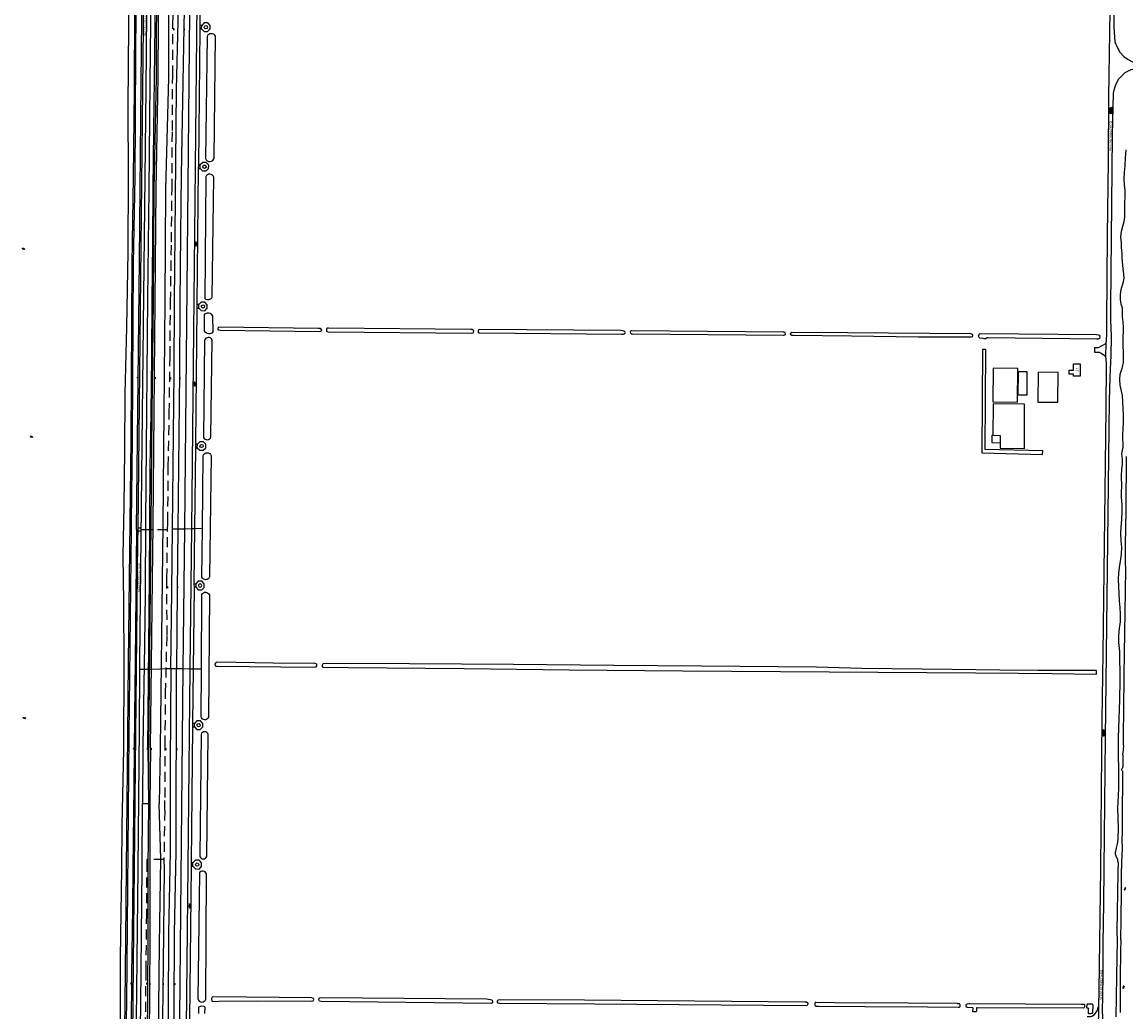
# Model space of a CAD drawing. Extents: x 168875 to 176000, y 513888 to 528000.
# Tile 70 of 106: x 168880 to 169868, y 523872 to 524758. Entities that reach past the tile are written whole.
import ezdxf

# ---------------------------------------------------------------- set-up
doc = ezdxf.new("R2010")
doc.units = 0
doc.header["$MEASUREMENT"] = 0
doc.linetypes.add('LP', pattern=[14, 9, -5])
doc.layers.get('0').update_dxf_attribs({"linetype": 'CONTINUOUS'})
for name, color, linetype in [('BIJGEBOUW', 12, 'CONTINUOUS'), ('DAKRAND', 10, 'CONTINUOUS'), ('HOOFDGEBOUW', 1, 'CONTINUOUS'), ('HUISNUMMER', 7, 'CONTINUOUS'), ('INSTEEK_SLOOT', 72, 'CONTINUOUS'), ('KANT_VERHARDING', 252, 'CONTINUOUS'), ('KANT_WATER', 140, 'CONTINUOUS'), ('KUNSTWERK', 12, 'CONTINUOUS'), ('OVERIGOPSTAL', 12, 'CONTINUOUS'), ('RASTER', 34, 'CONTINUOUS'), ('SEMANTIEK', 140, 'CONTINUOUS'), ('sluitlijn_verharding', 7, 'CONTINUOUS'), ('STRAATNAAM', 7, 'CONTINUOUS'), ('TALUD', 34, 'CONTINUOUS')]:
    doc.layers.add(name, color=color, linetype=linetype)
doc.styles.add('ISOCP', font='ISOCP.shx', dxfattribs={"height": 1.8})

# ---------------------------------------------------------------- blocks, each defined once
blk = doc.blocks.new('S04')
at = {"color": 0}
for p, q in [((0, 0.5), (0.5, 0.5)), ((0, 0.25), (1, 0.25)), ((0, 0), (0.5, 0)), ((0, -0.25), (1, -0.25)), ((0, -0.5), (0.5, -0.5))]:
    blk.add_line(p, q, dxfattribs=at)
blk = doc.blocks.new('S012')
at = {"color": 0}
for p, q in [((1.18, 2.05), (0, 0)), ((1.18, -2.05), (0, 0)), ((1.4, 0), (0.21, -2.05)), ((1.4, 0), (0.22, 2.05))]:
    blk.add_line(p, q, dxfattribs=at)
blk = doc.blocks.new('S05')
at = {"color": 0}
for p, q in [((0.08, 0.3), (0.38, 0.59)), ((0.11, -0.19), (0.41, 0.09)), ((0.38, 0.59), (0.68, 0.71)), ((0.41, 0.09), (0.71, 0.21)), ((0.68, 0.71), (1.01, 0.62)), ((0.71, 0.21), (1.02, 0.12)), ((1.01, 0.62), (1.33, 0.37)), ((1.02, 0.12), (1.36, -0.12)), ((1.33, 0.37), (1.66, 0.13)), ((1.66, 0.13), (1.97, 0.04)), ((1.97, 0.04), (2.28, 0.16)), ((2.28, 0.16), (2.58, 0.44)), ((1.36, -0.12), (1.68, -0.37)), ((1.68, -0.37), (2, -0.46)), ((2, -0.46), (2.31, -0.33)), ((2.31, -0.33), (2.61, -0.05))]:
    blk.add_line(p, q, dxfattribs=at)
blk = doc.blocks.new('S014')
at = {"color": 0}
for p, q in [((0, -0.75), (4.2, 1.67)), ((0, 0.65), (1.78, 1.67)), ((5.07, -1.52), (0, 1.4)), ((2.64, -1.52), (0, 0)), ((1.08, -1.52), (6.15, 1.4)), ((6.15, -0.75), (1.95, 1.67)), ((3.51, -1.52), (6.15, 0)), ((6.15, 0.65), (4.37, 1.67))]:
    blk.add_line(p, q, dxfattribs=at)

msp = doc.modelspace()

# ---------------------------------------------------------------- linework, layer by layer
at = {"layer": 'BIJGEBOUW'}
for points in [[(169035.37, 524003.64, -1.0003394), (169038.317, 524003.64)], [(169038.317, 524003.64, -0.9996607), (169035.37, 524003.64)]]:
    msp.add_lwpolyline(points, format="xyb", dxfattribs=at)
at = {"layer": 'DAKRAND'}
for points in [[(169771.2, 524447.8), (169749.2, 524448), (169749, 524417.8), (169770.9, 524417.7), (169771.2, 524447.8)], [(169755.541, 524380.997), (169755.5, 524376.3), (169777.1, 524376.2), (169777.3, 524415.8), (169749.2, 524416), (169749, 524387.9)], [(169749, 524387.9), (169755.6, 524387.8), (169755.541, 524380.997)]]:
    msp.add_lwpolyline(points, dxfattribs=at)
at = {"layer": 'HOOFDGEBOUW'}
for points in [[(169821.208, 524440.778), (169821.208, 524442.768), (169817.088, 524442.768), (169817.088, 524446.178), (169821.208, 524446.178), (169821.208, 524451.938), (169827.208, 524451.938), (169827.208, 524440.778), (169821.208, 524440.778)], [(169807.27, 524444.182), (169789.52, 524444.362), (169789.25, 524417.703), (169807, 524417.523), (169807.27, 524444.182)]]:
    msp.add_lwpolyline(points, dxfattribs=at)
at = {"layer": 'INSTEEK_SLOOT'}
for points in [[(169045.67, 524745.1), (169044.22, 524635.83)], [(169052.06, 524636.19), (169053.24, 524745.29)], [(169864.8, 524362.4), (169865, 524366.5), (169864.4, 524371.2), (169865.4, 524377.3), (169865.3, 524387.9), (169865.6, 524393.2), (169865.8, 524400), (169865.8, 524406.1), (169864.8, 524423.5), (169862.9, 524432.7), (169862.5, 524437.8), (169863, 524442.5), (169864.6, 524447.9), (169865.7, 524452.9), (169865.9, 524458.1), (169865.6, 524472.1), (169865.8, 524484.9), (169865.4, 524489.2), (169864.8, 524493.9), (169864.9, 524497.9), (169864.8, 524501.8), (169863.9, 524505.2), (169863.2, 524509.4), (169863.2, 524513.9), (169863.7, 524518.5), (169865.7, 524525.5), (169866.3, 524528.7), (169866.2, 524532.5), (169865.6, 524536.9), (169864.7, 524546.8), (169864.7, 524550.9), (169864.2, 524555.7), (169864.2, 524560.3), (169863.5, 524565.2), (169864, 524570.7), (169865.2, 524575.2), (169866.5, 524579.3), (169866.9, 524583.5), (169867.1, 524590.2), (169867.3, 524607.4), (169866.8, 524611.8), (169866.3, 524617.4), (169866.7, 524623.3), (169867.3, 524629.2), (169867.6, 524636.2), (169868.2, 524643.4)], [(169044.48, 524619.42), (169043.61, 524510.43)], [(169050.41, 524511.66), (169051.76, 524619)], [(169043.48, 524481.16), (169043.33, 524495.82)], [(169050.42, 524494.55), (169050.96, 524480.48)], [(169148, 524482.1), (169147.9, 524481.3), (169147.4, 524480.7), (169146.3, 524480.5), (169057.4, 524481.6), (169056.1, 524481.9), (169055.6, 524482.9), (169055.7, 524484), (169056.5, 524484.9), (169145, 524483.9), (169146.8, 524483.7), (169147.6, 524483), (169148, 524482.1)], [(169284.3, 524481.5), (169283.9, 524482.1), (169283.1, 524482.6), (169281.8, 524482.7), (169154.4, 524483.9), (169153.2, 524483.8), (169152.7, 524483.2), (169152.5, 524481.6), (169152.9, 524480.8), (169154.2, 524480.6), (169282.6, 524479.4), (169283.8, 524479.7), (169284.2, 524480.2), (169284.3, 524481.5)], [(169419.8, 524479.9), (169419.7, 524480.7), (169418.8, 524481.2), (169417.8, 524481.4), (169415.9, 524481.6), (169289.8, 524482.7), (169288.6, 524482.3), (169288.3, 524481.4), (169288.4, 524480.3), (169288.8, 524479.7), (169289.8, 524479.5), (169416.7, 524478.4), (169418.4, 524478.5), (169419.6, 524479), (169419.8, 524479.9)], [(169563.2, 524478.8), (169563, 524478), (169562.4, 524477.5), (169561.5, 524477.2), (169426.3, 524478.4), (169425.5, 524478.5), (169424.8, 524479.1), (169424.6, 524480.3), (169424.9, 524481.4), (169425.8, 524481.8), (169561.4, 524480.5), (169562.4, 524480.4), (169562.9, 524479.9), (169563.2, 524478.8)], [(169730.8, 524477.6), (169730.8, 524476.8), (169730.4, 524476.1), (169729.6, 524475.8), (169682.5, 524475.9), (169622.3, 524476.7), (169570.2, 524477.2), (169569, 524477.3), (169568.3, 524477.8), (169567.9, 524478.7), (169568.1, 524479.6), (169569, 524480.1), (169618.8, 524480), (169728.8, 524479.1), (169729.7, 524478.9), (169730.5, 524478.5), (169730.8, 524477.6)], [(169844.6, 524476.7), (169844.6, 524475.8), (169844.3, 524474.7), (169843.3, 524474.1), (169841.8, 524474), (169744.8, 524475.2), (169743.8, 524475.2), (169742.4, 524474.4), (169741.2, 524474.3), (169740.3, 524474.7), (169737.4, 524474.9), (169736.6, 524475.4), (169736.2, 524476.6), (169736.3, 524477.7), (169736.7, 524478.6), (169737.5, 524479.1), (169841.7, 524478.1), (169843.6, 524478), (169844.2, 524477.6), (169844.6, 524476.7)], [(169043.34, 524473.14), (169042.58, 524386)], [(169049.07, 524386.47), (169050.4, 524473.26)], [(169742.712, 524464.802), (169739.712, 524464.822), (169739.09, 524372.34), (169793.474, 524370.863), (169793.556, 524373.861), (169742.11, 524375.26), (169742.712, 524464.802)], [(169041.558, 524304.64), (169042.18, 524369.82)], [(169049.31, 524369.55), (169047.93, 524261.36)], [(169861.2, 524000), (169861.4, 524002.3), (169861.4, 524003.7), (169861.3, 524004.8), (169860.8, 524006.7), (169860.7, 524007.7), (169859.2, 524011.1), (169858.7, 524012.9), (169858.6, 524013.7), (169858.7, 524014.8), (169859.1, 524015.7), (169859.2, 524016.7), (169859.9, 524019.8), (169860.5, 524022), (169860.9, 524024.1), (169861.1, 524026.8), (169861.3, 524036), (169860.9, 524054.3), (169861.5, 524064.7), (169861.6, 524072.6), (169861.4, 524117.7), (169862.5, 524150.7), (169862.8, 524169), (169862.7, 524194.3), (169861.8, 524202.5), (169861.8, 524208.3), (169862.4, 524215.1), (169863.1, 524220.9), (169863.2, 524227.8), (169863, 524233.7), (169862.4, 524239.6), (169861.8, 524252.4), (169861.4, 524258.7), (169861.8, 524264.9), (169862.5, 524271.7), (169863.4, 524276.8), (169864, 524281.9), (169864.3, 524287.5), (169863.9, 524293.3), (169863.6, 524300.3), (169863.7, 524305.8), (169864.3, 524312.2), (169864.6, 524319.8), (169864.6, 524325.8), (169864.1, 524332.3), (169864, 524337.2), (169864.3, 524341.9), (169864, 524351.8), (169864.3, 524357.2), (169864.8, 524362.4)], [(169041.14, 524260.88), (169041.558, 524304.64)], [(169040.575, 524178.711), (169040.99, 524245.38)], [(169047.79, 524244.95), (169046.97, 524135.57)], [(169143.8, 524182.6), (169143.3, 524183.3), (169142.3, 524183.5), (169105, 524183.9), (169055.2, 524184.7), (169053.8, 524184.6), (169053.1, 524184), (169052.7, 524183.1), (169052.9, 524181.8), (169053.6, 524181.3), (169054.6, 524181.2), (169140.4, 524180.4), (169142.6, 524180.5), (169143.4, 524180.7), (169143.8, 524181.5), (169143.8, 524182.6)], [(169841.57, 524174.04), (169841.632, 524177.409), (169789.1, 524177.3), (169755.3, 524177.6), (169712.4, 524178.2), (169631.6, 524179.1), (169591.1, 524180.2), (169488.3, 524181.1), (169409.6, 524181.7), (169319.8, 524182.7), (169226.8, 524183.3), (169151.8, 524183.5), (169149.7, 524183.4), (169148.9, 524182.9), (169148.6, 524181.9), (169148.7, 524180.6), (169149.5, 524180.2), (169172.4, 524180.1), (169275.9, 524179.2), (169369.8, 524178), (169471.4, 524177.1), (169733.4, 524175.2), (169771.9, 524174.8), (169802, 524174.6), (169841.57, 524174.04)], [(169040.31, 524136.12), (169040.575, 524178.711)], [(169040.33, 524120.15), (169039.34, 524010.76)], [(169045.45, 524010.76), (169046.73, 524119.95)], [(169038.78, 523995.77), (169037.5, 523883.47)], [(169044.6, 523883.13), (169045.08, 523995.3)], [(169860.4, 523936.109), (169860.1, 523943.8), (169861.2, 523996.6), (169861.2, 524000)], [(169859.4, 523867.3), (169860.1, 523921.1), (169860.386, 523935.408)], [(169860.386, 523935.408), (169860.4, 523936.109)], [(169141.1, 523882.8), (169140.8, 523883.7), (169139.6, 523884.3), (169051.8, 523885.2), (169050.2, 523884.8), (169049.7, 523883.8), (169049.9, 523881.7), (169050.7, 523881.1), (169056.3, 523881.4), (169090.6, 523881.5), (169139.6, 523881.2), (169140.6, 523881.6), (169141.1, 523882.8)], [(169301.2, 523881), (169301, 523879.9), (169299.9, 523879.2), (169147.8, 523880.9), (169146.2, 523881.4), (169145.6, 523882.5), (169145.6, 523883.4), (169146.5, 523884.4), (169147.8, 523884.6), (169295.7, 523883.4), (169299.5, 523882.8), (169300.8, 523882.2), (169301.2, 523881)], [(169038.18, 523875.85), (169037.93, 523870.27)], [(169043.72, 523870.15), (169044.13, 523876.04)], [(169583.3, 523878.5), (169582.8, 523877.5), (169581.5, 523877), (169392.3, 523878.7), (169307.5, 523879.2), (169306.1, 523879.4), (169305.6, 523880.3), (169305.6, 523881.6), (169306.4, 523882.4), (169307.6, 523882.7), (169383.5, 523882.4), (169580.7, 523880.8), (169582.1, 523880.6), (169583.2, 523879.8), (169583.3, 523878.5)], [(169719.7, 523878.1), (169719.4, 523878.7), (169719.1, 523878.9), (169718.7, 523879), (169717.7, 523879), (169717.2, 523879.1), (169673.1, 523879.5), (169607.5, 523879.9), (169590.6, 523880.2), (169590, 523880), (169589.6, 523879.2), (169589.6, 523877.9), (169589.5, 523877.6), (169589.8, 523877.1), (169590.5, 523876.8), (169592.7, 523876.7), (169634.3, 523876.5), (169690.4, 523876.1), (169718, 523875.8), (169719, 523875.9), (169719.6, 523876.6), (169719.7, 523877.2), (169719.7, 523878.1)], [(169735.2, 523875.3), (169734.6, 523875.3), (169734.4, 523875.2), (169734.3, 523872.3), (169734.1, 523871.9), (169733.7, 523871.7), (169731.9, 523871.7), (169731.1, 523872.1), (169731.2, 523875.1), (169731, 523875.4), (169726.2, 523875.6), (169725.3, 523875.9), (169725, 523876.6), (169725.1, 523878.1), (169725.4, 523878.7), (169726.3, 523879), (169727.7, 523879.2), (169728.3, 523879.1), (169828.1, 523878.5), (169829.6, 523878.6), (169830.4, 523878.5), (169830.9, 523878.3), (169830.9, 523876.3), (169830.6, 523875.5), (169830.4, 523875.3), (169830, 523875.1), (169735.2, 523875.3)], [(169833.8, 523875.3), (169834, 523875.2), (169834.1, 523875), (169834.2, 523870.5), (169834.4, 523870.3), (169835.5, 523870.3), (169836.5, 523870.2), (169837.5, 523870.4), (169838, 523870.6), (169838.3, 523871.1), (169838.6, 523877.3), (169838.5, 523877.9), (169838.3, 523878.4), (169838, 523878.5), (169834.2, 523878.5), (169833.8, 523878.6), (169833.2, 523878.5), (169832.9, 523878.1), (169832.8, 523875.8), (169833, 523875.4), (169833.2, 523875.3), (169833.8, 523875.3)]]:
    msp.add_lwpolyline(points, dxfattribs=at)
for points in [[(169053.24, 524745.29, 0.5965676), (169045.67, 524745.1)], [(169044.22, 524635.83, 0.793115), (169052.06, 524636.19)], [(169051.76, 524619, 0.6961508), (169044.48, 524619.42)], [(169043.61, 524510.43, 0.4752784), (169050.41, 524511.66)], [(169043.33, 524495.82, -0.652775), (169050.42, 524494.55)], [(169050.96, 524480.48, -0.55), (169043.48, 524481.16)], [(169050.4, 524473.26, 0.6501416), (169043.34, 524473.14)], [(169042.58, 524386, 0.7140261), (169049.07, 524386.47)], [(169042.18, 524369.82, -0.7385725), (169049.31, 524369.55)], [(169047.93, 524261.36, -0.7340172), (169041.14, 524260.88)], [(169040.99, 524245.38, -0.6605877), (169047.79, 524244.95)], [(169046.97, 524135.57, -0.8014913), (169040.31, 524136.12)], [(169046.73, 524119.95, 0.7653171), (169040.33, 524120.15)], [(169039.34, 524010.76, 0.7076923), (169045.45, 524010.76)], [(169045.08, 523995.3, 0.7041159), (169038.78, 523995.77)], [(169037.5, 523883.47, 0.7988758), (169044.6, 523883.13)], [(169044.13, 523876.04, 0.2964688), (169038.18, 523875.85)]]:
    msp.add_lwpolyline(points, format="xyb", dxfattribs=at)
at = {"layer": 'KANT_VERHARDING'}
for points in [[(169850, 524470.1), (169850.5, 524472.2), (169850.9, 524479.5), (169850.9, 524489.6), (169851.6, 524566.9), (169852.4, 524633.6), (169852.8, 524691.1), (169854.2, 524787), (169856, 524939.5), (169856.6, 525000)], [(169860.3, 525000), (169859, 524910.1), (169857.6, 524799.4), (169857.2, 524753.8), (169857.4, 524748.7), (169858.2, 524740.2), (169859.8, 524735.9), (169862.7, 524730.8), (169866.2, 524727.1), (169870, 524724.4), (169873.8, 524722.4), (169876.9, 524721.8), (169878.8, 524721.6), (169900, 524721.1), (169953.7, 524720.5), (170000, 524720.1)], [(168985.556, 524178.606), (168985.6, 524185.2), (168987.9, 524407), (168991.2, 524698), (168991.8, 524766.5), (168992.7, 524836.1), (168993.4, 524905.8), (168993.784, 524950.995)], [(169031.93, 524304.423), (169038.528, 524951.084)], [(168982.508, 524303.574), (168985.1, 524544.6), (168986.6, 524703.4), (168988.5, 524875.5), (168989.223, 524950.675)], [(168983.907, 524303.604), (168990, 524866.8), (168990.7, 524943.8), (168990.774, 524950.702)], [(169039.52, 524754.99), (169040.77, 524876.85)], [(169039.47, 524751.75), (169039.52, 524754.99)], [(169040.87, 524754.94), (169039.52, 524754.99)], [(169040.84, 524751.77), (169043.02, 524749.51), (169046.18, 524749.44), (169048.45, 524751.67), (169048.47, 524754.83), (169046.28, 524757.09), (169043.13, 524757.15), (169040.87, 524754.94)], [(169040.84, 524751.77), (169040.87, 524754.94)], [(169038.26, 524629.92), (169039.47, 524751.75)], [(169039.47, 524751.75), (169040.84, 524751.77)], [(169848.4, 524000), (169849.8, 524117), (169850.5, 524192.5), (169853.4, 524419), (169853.8, 524439.8), (169854.3, 524447.5), (169854.7, 524459.2), (169855, 524476.6), (169854.6, 524491.4), (169854.5, 524503.3), (169856.1, 524656.2), (169856.9, 524694.1), (169857.4, 524697), (169858.9, 524702), (169861.8, 524707.2), (169867.3, 524712.7), (169872.8, 524715.3), (169878.6, 524716.6), (169885.5, 524716.4), (170000, 524715.4)], [(169036.96, 524505.04), (169038.18, 524626.78)], [(169038.18, 524626.78), (169038.26, 524629.92)], [(169038.18, 524626.78), (169039.54, 524626.81)], [(169039.57, 524629.95), (169038.26, 524629.92)], [(169039.54, 524626.81), (169041.72, 524624.56), (169044.89, 524624.55), (169047.09, 524626.73), (169047.16, 524629.87), (169044.96, 524632.19), (169041.79, 524632.17), (169039.57, 524629.95)], [(169039.54, 524626.81), (169039.57, 524629.95)], [(169038.24, 524501.78), (169040.45, 524499.51), (169043.58, 524499.46), (169045.85, 524501.64), (169045.85, 524504.83), (169043.68, 524507.08), (169040.5, 524507.09), (169038.27, 524504.89)], [(169035.71, 524379.91), (169036.92, 524501.78)], [(169036.92, 524501.78), (169036.96, 524505.04)], [(169036.92, 524501.78), (169038.24, 524501.78)], [(169038.27, 524504.89), (169036.96, 524505.04)], [(169038.24, 524501.78), (169038.27, 524504.89)], [(169839.934, 524466.413), (169843.6, 524466.4), (169850, 524470.1)], [(169839.861, 524462.3), (169843.3, 524462.3), (169844.3, 524462.2), (169845.2, 524461.8), (169846.4, 524461.1), (169849.8, 524458.8)], [(169849.8, 524458.8), (169850.4, 524452.1), (169850.1, 524411.2), (169849, 524338), (169848.1, 524266), (169847.4, 524192.6), (169846.5, 524133.6), (169846, 524070.6), (169845.2, 524000)], [(169035.7, 524376.7), (169035.71, 524379.91)], [(169037.01, 524379.91), (169035.71, 524379.91)], [(169036.97, 524376.76), (169039.16, 524374.5), (169042.32, 524374.47), (169044.56, 524376.69), (169044.58, 524379.86), (169042.39, 524382.08), (169039.24, 524382.11), (169037.01, 524379.91)], [(169036.97, 524376.76), (169037.01, 524379.91)], [(169034.869, 524304.489), (169035.7, 524376.7)], [(169035.7, 524376.7), (169036.97, 524376.76)], [(168982.508, 524303.574), (168981.3, 524185.7), (168980.7, 524137), (168980.2, 524074.1), (168979.4, 524000), (168978.9, 523964.8), (168978.2, 523904.7), (168977.6, 523812.3), (168976.4, 523717.8), (168976.1, 523688.4), (168976.1, 523677), (168975.8, 523641.5), (168975.677, 523634.47)], [(168980.9, 524000), (168981.7, 524091), (168983.8, 524293.7), (168983.907, 524303.604)], [(168986.813, 524302.159), (168983.892, 524302.182)], [(168986.836, 524304.659), (168983.919, 524304.682)], [(169030.577, 524178.921), (169031.93, 524304.423)], [(169034.3, 524254.99), (169034.869, 524304.489)], [(169033.56, 524178.858), (169034.37, 524251.83)], [(169034.3, 524254.99), (169035.65, 524255.02)], [(169034.37, 524251.83), (169034.3, 524254.99)], [(169035.61, 524251.88), (169034.37, 524251.83)], [(169035.61, 524251.88), (169037.82, 524249.6), (169040.95, 524249.57), (169043.23, 524251.78), (169043.25, 524254.94), (169041.04, 524257.19), (169037.88, 524257.23), (169035.65, 524255.02)], [(169035.65, 524255.02), (169035.61, 524251.88)], [(168983.9, 524000), (168985.2, 524125.7), (168985.556, 524178.606)], [(169024.658, 523630.244), (169024.92, 523646.96), (169026.08, 523742.84), (169028.69, 524002.14), (169030.577, 524178.921)], [(169033.02, 524130.14), (169033.56, 524178.858)], [(169034.32, 524126.83), (169036.52, 524124.56), (169039.66, 524124.53), (169041.92, 524126.78), (169041.93, 524129.91), (169039.74, 524132.16), (169036.57, 524132.19), (169034.36, 524129.98)], [(169031.73, 524005.44), (169033.01, 524126.8)], [(169033.01, 524126.8), (169033.02, 524130.14)], [(169033.01, 524126.8), (169034.32, 524126.83)], [(169034.36, 524129.98), (169033.02, 524130.14)], [(169034.32, 524126.83), (169034.36, 524129.98)], [(169031.69, 524002.11), (169031.73, 524005.44)], [(169033.08, 524005.27), (169031.73, 524005.44)], [(169033.04, 524002.12), (169035.2, 523999.83), (169038.77, 523999.43), (169040.66, 524001.96), (169040.66, 524005.14), (169038.48, 524007.41), (169035.35, 524007.44), (169033.08, 524005.27)], [(169033.04, 524002.12), (169033.08, 524005.27)], [(168977.062, 523634.423), (168977.5, 523676.65), (168977.8, 523716.3), (168978.6, 523790.5), (168979, 523819.6), (168980.2, 523945), (168980.9, 524000)], [(168985.997, 523729.286), (168985.6, 523733.9), (168985, 523743.3), (168984.5, 523749.3), (168983.4, 523766.2), (168982.9, 523772.2), (168982.6, 523779), (168982.1, 523785.3), (168982, 523788.5), (168981.8, 523791.1), (168981.8, 523800.4), (168982, 523816.8), (168982.1, 523837.5), (168983.9, 524000)], [(169030.37, 523865.19), (169031.69, 524002.11)], [(169031.69, 524002.11), (169033.04, 524002.12)], [(170000, 523122), (169926.6, 523122.8), (169883.8, 523123.5), (169861, 523124.5), (169851.1, 523127.8), (169845, 523133.2), (169842, 523138.4), (169840, 523144.8), (169839.6, 523151.9), (169839.6, 523159.5), (169845.936, 523789.465), (169846.437, 523828.688), (169847.331, 523866.079), (169847.184, 523873.398), (169847.473, 523884.777), (169847.636, 523906.117), (169847.64, 523933.354), (169848.112, 523968.715), (169848.4, 524000)], [(169845.2, 524000), (169843.9, 523890.9), (169843.5, 523877.3), (169843.487, 523876.554)], [(169833.323, 523867.663), (169836.2, 523867.6), (169837.6, 523867.8), (169840, 523869.4), (169842.2, 523872.6), (169843.442, 523876.399), (169843.487, 523876.554)]]:
    msp.add_lwpolyline(points, dxfattribs=at)
at = {"layer": 'KANT_WATER'}
for points in [[(168969.3, 524000), (168969.8, 524038.8), (168971.1, 524106.6), (168971.5, 524183), (168971.1, 524238.4), (168970.7, 524280), (168971.6, 524325), (168972.2, 524374.4), (168972.4, 524425.1), (168974, 524484.7), (168975, 524552.1), (168975.4, 524619), (168975.1, 524682.1), (168975.7, 524755.1), (168976.6, 524824.4), (168978.1, 524919.7), (168978.4, 525000)], [(169868.2, 524368.9), (169867.8, 524321), (169867.3, 524289.5), (169867.3, 524274.4), (169867.6, 524267.9), (169866.9, 524229.5), (169866.4, 524193), (169866.1, 524172.5), (169865.7, 524141.9), (169865.6, 524119.6), (169865.6, 524111), (169865.7, 524109.3)], [(169865.7, 524109.3), (169865.6, 524107.5), (169865.5, 524105.8), (169865.3, 524104.3), (169865.1, 524103.2), (169865, 524102.6), (169865, 524102.1), (169865.1, 524101.5), (169865.2, 524100.7), (169865.2, 524098.8), (169865.1, 524095.8), (169865.1, 524091.3), (169865, 524090.6), (169864.9, 524090.1), (169864.7, 524089.7), (169864.4, 524089.3), (169864.2, 524088.8), (169864.2, 524088.4), (169864.3, 524088), (169864.5, 524087.6), (169864.9, 524087.1), (169865, 524086.6), (169865, 524085), (169864.9, 524074.6), (169864.7, 524055.2), (169864.6, 524033.3), (169864.4, 524025.1), (169864.6, 524018.2), (169864.1, 524006), (169864.1, 524000)], [(168964.683, 523634.84), (168964.9, 523676.7), (168966.1, 523746.6), (168967.3, 523791), (168968.2, 523846.8), (168968.1, 523887.9), (168968.3, 523920.1), (168969.3, 524000)], [(169863.499, 523936.241), (169863.9, 523954), (169864, 523980.6), (169864.1, 524000)], [(169863.499, 523936.241), (169863.3, 523925.4), (169863.1, 523916.8), (169862.9, 523911.3), (169862.9, 523872.8), (169862.8, 523871.2)]]:
    msp.add_lwpolyline(points, dxfattribs=at)
at = {"layer": 'KUNSTWERK'}
for points in [[(169043.16, 524753.304, -1.0003376), (169046.123, 524753.304)], [(169046.123, 524753.304, -0.999663), (169043.16, 524753.304)], [(169041.87, 524628.341, -1.0003385), (169044.825, 524628.341)], [(169044.825, 524628.341, -0.9996621), (169041.87, 524628.341)], [(169040.581, 524503.279, -1.0006789), (169043.527, 524503.279)], [(169043.527, 524503.279, -1), (169040.581, 524503.279)], [(169039.31, 524378.308, -1), (169042.244, 524378.308)], [(169042.244, 524378.308, -1), (169039.31, 524378.308)], [(169040.91, 524253.3, 1.0277147), (169037.95, 524253.41)], [(169037.95, 524253.41, 0.9722854), (169040.91, 524253.3)], [(169038.02, 524126.89, -1.0095159), (169038.26, 524129.83)], [(169038.26, 524129.83, -0.9898083), (169038.02, 524126.89)]]:
    msp.add_lwpolyline(points, format="xyb", dxfattribs=at)
at = {"layer": 'OVERIGOPSTAL'}
for points in [[(169779.6, 524444.6), (169771.5, 524444.6), (169771.4, 524424.2), (169779.5, 524424.1), (169779.6, 524444.6)], [(169755.541, 524380.997), (169748.4, 524381.1), (169748.4, 524387.909), (169749, 524387.9)]]:
    msp.add_lwpolyline(points, dxfattribs=at)
at = {"layer": 'RASTER', "linetype": 'LP'}
for points in [[(169007.852, 524051.973), (169008.103, 524063.62), (169008.132, 524110.005), (169008.639, 524157.031), (169009.887, 524208.761), (169009.764, 524259.743), (169010.561, 524310.264), (169010.968, 524359.982), (169011.897, 524407.81), (169012.598, 524458.603), (169012.992, 524507.286), (169013.839, 524560.796), (169014.351, 524608.554), (169014.67, 524660.851), (169014.946, 524709.953), (169015.067, 524752.777), (169015.202, 524757.533), (169017.191, 524787.151), (169017.637, 524791.91), (169016.716, 524806.973), (169016.759, 524855.711), (169016.674, 524908.582), (169016.715, 524912.455)], [(169010.453, 524303.409), (168986.826, 524303.409)], [(169014.869, 524304.037), (169019.57, 524304.143)], [(169019.57, 524304.143), (169025.398, 524304.275)], [(169025.398, 524304.275), (169031.93, 524304.423)], [(169031.93, 524304.423), (169034.869, 524304.489)], [(169034.869, 524304.489), (169041.558, 524304.64)], [(168985.556, 524178.606), (168989.034, 524178.522)], [(168989.034, 524178.522), (168993.951, 524178.401)], [(168993.951, 524178.401), (168995.844, 524178.497)], [(168995.844, 524178.497), (169003.355, 524178.905)], [(169003.355, 524178.905), (169008.863, 524179.022)], [(169008.863, 524179.022), (169013.166, 524179.113)], [(169013.166, 524179.113), (169018.289, 524179.179)], [(169018.289, 524179.179), (169024.149, 524179.056)], [(169024.149, 524179.056), (169030.577, 524178.921)], [(169030.577, 524178.921), (169033.56, 524178.858)], [(169033.56, 524178.858), (169040.575, 524178.711)], [(169007.852, 524051.973), (169007.03, 524008.057), (168991.753, 524007.977)], [(168991.753, 524007.977), (168991.735, 524006.002), (168991.401, 523959.399), (168990.88, 523908.658), (168990.351, 523858.214), (168989.427, 523806.354), (168988.834, 523760.551), (168989.325, 523708.854), (168988.956, 523686.15)]]:
    msp.add_lwpolyline(points, dxfattribs=at)
at = {"layer": 'sluitlijn_verharding'}
for points in [[(169850, 524470.1), (169849.8, 524458.8)], [(169839.934, 524466.413), (169839.861, 524462.3)], [(169843.487, 523876.554), (169843.106, 523856)]]:
    msp.add_lwpolyline(points, dxfattribs=at)
at = {"layer": 'TALUD'}
for points in [[(168983.5, 525013.969), (168983.455, 525013.717), (168983.3, 525000), (168983, 524963.5), (168982.1, 524907.1), (168981.3, 524837.6), (168980.8, 524769.6), (168980.6, 524697), (168979.7, 524619.1), (168978.5, 524541.7), (168977.4, 524384.2), (168976.7, 524310.1), (168975.2, 524185.1), (168974.5, 524119.7), (168973.4, 524000), (168972.7, 523937.4), (168972.2, 523880.5), (168971.6, 523833.7), (168971.4, 523790.2), (168970.3, 523725.1), (168970.099, 523676.35), (168969.352, 523634.683)], [(169031.845, 524951.096), (169025.398, 524304.275)], [(168983.683, 524950.573), (168983.4, 524922.3), (168983, 524858.6), (168982.1, 524798.1), (168981.8, 524731.3), (168981.3, 524671.7), (168981, 524619), (168979.7, 524541.7), (168978.6, 524384.2), (168977.9, 524310.1), (168977.823, 524303.468)], [(169000.696, 524908.144), (168996.611, 524908.06), (168996.266, 524872.238), (168995.766, 524819.566), (168995.671, 524809.581), (168994.582, 524703.909), (168993.517, 524608.111), (168992.397, 524510.083), (168991.442, 524409.759), (168990.629, 524310.97), (168990.162, 524246.386), (168989.629, 524200.176), (168989.085, 524164.872), (168988.281, 524109.614), (168987.897, 524058.229), (168993.328, 524058.18)], [(168992.741, 524108.187), (168994.105, 524260.827), (168994.337, 524309.361), (168994.85, 524359.317), (168995.647, 524407.681), (168996.264, 524458.602), (168996.675, 524508.282), (168997.115, 524560.411), (168997.512, 524608.141), (168997.958, 524661.126), (168998.511, 524706.498), (168999.224, 524756.108), (168999.906, 524810.449), (169000.216, 524855.689), (169000.696, 524908.144)], [(169001.26, 524908.141), (169000.561, 524808.141), (169000.044, 524708.135), (168998.028, 524608.158), (168997.324, 524508.275), (168996.273, 524408.163), (168995.347, 524307.96), (168993.215, 524108.183)], [(168995.215, 524108.166), (168997.347, 524307.952), (168998.273, 524408.137), (168999.324, 524508.255), (169000.028, 524608.142), (169002.044, 524708.106), (169002.561, 524808.122), (169003.26, 524908.129)], [(169011.758, 524908.079), (169011.296, 524808.037), (169011.109, 524707.976), (169008.584, 524608.075), (169007.915, 524508.169), (169006.907, 524408.023), (169006.179, 524307.912), (169003.68, 524108.091)], [(169014.869, 524304.037), (169016.2, 524444.3), (169016.5, 524507.1), (169017.2, 524568.4), (169018.4, 524697.4), (169019.7, 524758.5), (169019.9, 524780.8), (169020.4, 524782.7), (169021.4, 524783.9), (169022.8, 524785), (169024.3, 524785.4), (169025.6, 524785.4), (169024.3, 524720.4), (169022.5, 524620.8), (169022, 524568.4), (169021.3, 524507), (169020.9, 524444.3), (169019.57, 524304.143)], [(168995.282, 524303.595), (168995.394, 524313.387)], [(168977.823, 524303.468), (168975.7, 524119.7), (168973.5, 523880.5), (168972.8, 523833.7), (168972.5, 523790.2), (168971.4, 523725.1), (168971.2, 523676.3), (168970.36, 523634.649)], [(169013.166, 524179.113), (169014.2, 524248.8), (169014.869, 524304.037)], [(169019.57, 524304.143), (169018.9, 524248.7), (169018.289, 524179.179)], [(169025.398, 524304.275), (169024.149, 524179.056)], [(169013.166, 524179.113), (169012.6, 524093.5), (169012.6, 524015.3), (169011.2, 523942.2), (169011, 523873.8), (169009.8, 523792.6), (169009.4, 523733.1), (169009.1, 523706.9), (169008.8, 523696.7), (169008.8, 523690.7), (169009.4, 523680.5), (169009.9, 523676.1), (169010.5, 523666.5), (169010.9, 523657.3), (169011, 523652.8), (169010.5, 523644.4), (169010.295, 523633.305)], [(169014.798, 523633.154), (169015.1, 523639), (169015.3, 523646), (169015.3, 523670.9), (169014.8, 523681.6), (169014.8, 523691.1), (169015.2, 523705.4), (169015.7, 523740.1), (169015.4, 523792.9), (169016.4, 523873.8), (169016.7, 523942.1), (169018, 524015.3), (169018.289, 524179.179)], [(169024.149, 524179.056), (169018.861, 523648.495)], [(168992.741, 524108.187), (168993.328, 524058.18)], [(168993.215, 524108.183), (168993.328, 524058.18)], [(168995.215, 524108.166), (168994.459, 524058.17)], [(169003.68, 524108.091), (169002.956, 524058.095)], [(168985.997, 523729.286), (168985.8, 523767), (168985.6, 523781), (168985.2, 523790.7), (168986.4, 523879.6), (168987.6, 524000), (168987.897, 524058.229)], [(168993.328, 524058.18), (168992.8, 524000), (168992.6, 523935.6), (168992, 523847.4), (168990.5, 523730.4), (168990.2, 523690.202), (168990.1, 523685.2), (168989.079, 523685.71)], [(168994.459, 524058.17), (168994.6, 524000), (168994.4, 523935.6), (168993.9, 523847.3), (168992.3, 523730.4), (168991.9, 523690.3), (168991.9, 523677.6), (168992, 523676.9), (168992.7, 523674.7), (168993.3, 523671.8), (168994.139, 523664.249)], [(169002.781, 523633.558), (169002.9, 523640.5), (169002.9, 523659.5), (169002.1, 523676.7), (169001.8, 523680.1), (169001.3, 523683.6), (169000.6, 523692), (169000.5, 523697.4), (169001.1, 523772), (169001.5, 523792.5), (169003, 523932), (169004.4, 524008.8), (169002.956, 524058.095)], [(169007.03, 524008.057), (169007.4, 524000), (169006.3, 523914.8), (169005, 523792.5), (169005.3, 523778.9), (169005.1, 523765), (169005.2, 523744.4), (169005.1, 523728.3), (169004.8, 523711.7), (169004.8, 523702), (169004.7, 523696.3), (169005, 523683.4), (169005.3, 523679.7), (169006, 523674.3), (169006.7, 523666.8), (169007.1, 523658.7), (169007.1, 523653.6), (169006.8, 523638.6), (169006.578, 523633.43)]]:
    msp.add_lwpolyline(points, dxfattribs=at)

# ---------------------------------------------------------------- block references
at = {"layer": 'SEMANTIEK'}
for p, xscale, yscale, rotation in [((169015.444, 524751.6), 0.9913152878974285, 0.9913152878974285, 358.5549033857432), ((168984, 524439.5), 1.009198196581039, 1.009198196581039, 178.8644543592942), ((168996.7, 524439.4), 1.008071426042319, 1.008071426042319, 179.3179396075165), ((168998.71, 524439.4), 0.9950849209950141, 0.9950849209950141, 359.2514545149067), ((169012.594, 524439.1), 1.001241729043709, 1.001241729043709, 358.7409547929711), ((169020.8, 524439), 0.9910988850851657, 0.9910988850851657, 359.1906280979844), ((169009.829, 524252.019), 0.996289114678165, 0.996289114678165, 358.6196459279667), ((169018.9, 524252.1), 1.009143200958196, 1.009143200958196, 359.0347511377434), ((168980.5, 524107.3), 0.9912017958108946, 0.9912017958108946, 178.8438344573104), ((168992.746, 524107.161), 1.00907135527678, 1.00907135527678, 179.318615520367), ((168995.242, 524107.2), 0.9971128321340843, 0.9971128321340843, 359.1380422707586), ((168992.3, 523896.9), 0.9910126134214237, 0.9910126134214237, 179.7109218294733), ((168994.2, 523896.9), 1.00907135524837, 1.00907135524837, 359.3186155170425), ((169016.5, 523896.7), 0.9913410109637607, 0.9913410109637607, 358.4971255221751)]:
    msp.add_blockref('S04', p, dxfattribs=dict(at, xscale=xscale, yscale=yscale, rotation=rotation))
for name, p, rotation in [('S04', (169024.9, 524751.4), 359.0833457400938), ('S014', (169854.6, 524681.75), 270), ('S012', (169035.092, 524558.979), 357.8033948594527), ('S05', (168880.085, 524554.876), 357.2012747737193), ('S012', (169033.904, 524433.743), 358.5515998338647), ('S05', (168887.313, 524386.588), 357.6666801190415), ('S05', (168880.95, 524134.534), 8.648059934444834), ('S014', (169848.15, 524124.65), 270), ('S05', (169867.237, 523980.425), 85.08719873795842), ('S012', (169029.391, 523966.287), 359.0212379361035), ('S04', (168978.1, 523897), 180), ('S04', (169006.1, 523896.8), 358.8542371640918), ('S05', (169865.669, 523895.123), 270.9265707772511)]:
    msp.add_blockref(name, p, dxfattribs=dict(at, rotation=rotation))
for p in [(169008.4, 524107), (169018.2, 524106.9)]:
    msp.add_blockref('S04', p, dxfattribs=at)

# ---------------------------------------------------------------- texts
at = {"layer": 'HUISNUMMER', "style": 'ISOCP'}
msp.add_text('21', height=2.5, rotation=90, dxfattribs=at).set_placement((169825.57, 524444.811))
at = {"layer": 'STRAATNAAM', "style": 'ISOCP'}
for s, rotation, p in [('Westermeerdijk', 88.912801, (168991.289, 524745.328)), ('Westermeerweg', 89.400405, (169855.016, 524642.221)), ('Westermeerdijk', 89.659247, (168986.012, 524247.573)), ('Westermeerweg', 89.423979, (169846.686, 523882.467))]:
    msp.add_text(s, height=2.5, rotation=rotation, dxfattribs=at).set_placement(p)

doc.saveas('drawing.dxf')
